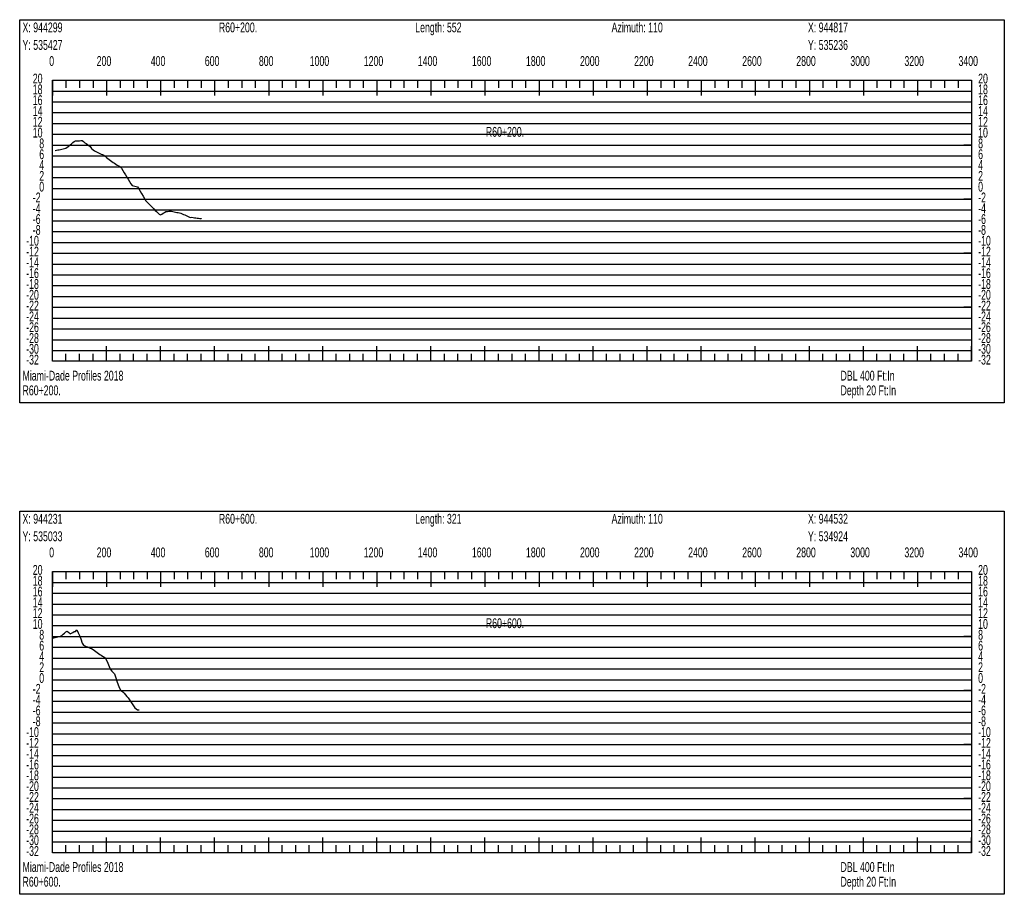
# Model space of a CAD drawing. Header units: feet. Extents: x 1 to 30, y -268 to -1.
# Tile 33 of 94: x 11 to 20, y -173 to -165. Entities that reach past the tile are written whole.
import ezdxf

# ---------------------------------------------------------------- set-up
doc = ezdxf.new("R2010")
doc.units = ezdxf.units.FT
doc.header["$MEASUREMENT"] = 0
doc.layers.add('LABELS', color=7, linetype='Continuous')
doc.layers.add('XSECTION', color=7, linetype='Continuous')

msp = doc.modelspace()

# ---------------------------------------------------------------- linework, layer by layer
at = {"layer": 'XSECTION', "color": 0, "linetype": 'Continuous'}
for points in [[(11.106, -164.62), (20.212, -164.62), (20.212, -168.165), (11.106, -168.165), (11.106, -164.62)], [(11.409, -165.18), (19.909, -165.18), (19.909, -167.78), (11.409, -167.78), (11.409, -165.18)], [(11.409, -165.18), (11.409, -165.321)], [(11.409, -165.18), (11.409, -165.321)], [(11.409, -165.18), (11.409, -165.25)], [(11.409, -165.18), (11.409, -165.25)], [(11.534, -165.18), (11.534, -165.25)], [(11.659, -165.18), (11.659, -165.25)], [(11.784, -165.18), (11.784, -165.25)], [(11.909, -165.18), (11.909, -165.321)], [(11.909, -165.18), (11.909, -165.25)], [(12.034, -165.18), (12.034, -165.25)], [(12.159, -165.18), (12.159, -165.25)], [(12.284, -165.18), (12.284, -165.25)], [(12.409, -165.18), (12.409, -165.321)], [(12.409, -165.18), (12.409, -165.25)], [(12.534, -165.18), (12.534, -165.25)], [(12.659, -165.18), (12.659, -165.25)], [(12.784, -165.18), (12.784, -165.25)], [(12.909, -165.18), (12.909, -165.321)], [(12.909, -165.18), (12.909, -165.25)], [(13.034, -165.18), (13.034, -165.25)], [(13.159, -165.18), (13.159, -165.25)], [(13.284, -165.18), (13.284, -165.25)], [(13.409, -165.18), (13.409, -165.321)], [(13.409, -165.18), (13.409, -165.25)], [(13.534, -165.18), (13.534, -165.25)], [(13.659, -165.18), (13.659, -165.25)], [(13.784, -165.18), (13.784, -165.25)], [(13.909, -165.18), (13.909, -165.321)], [(13.909, -165.18), (13.909, -165.25)], [(14.034, -165.18), (14.034, -165.25)], [(14.159, -165.18), (14.159, -165.25)], [(14.284, -165.18), (14.284, -165.25)], [(14.409, -165.18), (14.409, -165.321)], [(14.409, -165.18), (14.409, -165.25)], [(14.534, -165.18), (14.534, -165.25)], [(14.659, -165.18), (14.659, -165.25)], [(14.784, -165.18), (14.784, -165.25)], [(14.909, -165.18), (14.909, -165.321)], [(14.909, -165.18), (14.909, -165.25)], [(15.034, -165.18), (15.034, -165.25)], [(15.159, -165.18), (15.159, -165.25)], [(15.284, -165.18), (15.284, -165.25)], [(15.409, -165.18), (15.409, -165.321)], [(15.409, -165.18), (15.409, -165.25)], [(15.534, -165.18), (15.534, -165.25)], [(15.659, -165.18), (15.659, -165.25)], [(15.784, -165.18), (15.784, -165.25)], [(15.909, -165.18), (15.909, -165.321)], [(15.909, -165.18), (15.909, -165.25)], [(16.034, -165.18), (16.034, -165.25)], [(16.159, -165.18), (16.159, -165.25)], [(16.284, -165.18), (16.284, -165.25)], [(16.409, -165.18), (16.409, -165.321)], [(16.409, -165.18), (16.409, -165.25)], [(16.534, -165.18), (16.534, -165.25)], [(16.659, -165.18), (16.659, -165.25)], [(16.784, -165.18), (16.784, -165.25)], [(16.909, -165.18), (16.909, -165.321)], [(16.909, -165.18), (16.909, -165.25)], [(17.034, -165.18), (17.034, -165.25)], [(17.159, -165.18), (17.159, -165.25)], [(17.284, -165.18), (17.284, -165.25)], [(17.409, -165.18), (17.409, -165.321)], [(17.409, -165.18), (17.409, -165.25)], [(17.534, -165.18), (17.534, -165.25)], [(17.659, -165.18), (17.659, -165.25)], [(17.784, -165.18), (17.784, -165.25)], [(17.909, -165.18), (17.909, -165.321)], [(17.909, -165.18), (17.909, -165.25)], [(18.034, -165.18), (18.034, -165.25)], [(18.159, -165.18), (18.159, -165.25)], [(18.284, -165.18), (18.284, -165.25)], [(18.409, -165.18), (18.409, -165.321)], [(18.409, -165.18), (18.409, -165.25)], [(18.534, -165.18), (18.534, -165.25)], [(18.659, -165.18), (18.659, -165.25)], [(18.784, -165.18), (18.784, -165.25)], [(18.909, -165.18), (18.909, -165.321)], [(18.909, -165.18), (18.909, -165.25)], [(19.034, -165.18), (19.034, -165.25)], [(19.159, -165.18), (19.159, -165.25)], [(19.284, -165.18), (19.284, -165.25)], [(19.409, -165.18), (19.409, -165.321)], [(19.409, -165.18), (19.409, -165.25)], [(19.534, -165.18), (19.534, -165.25)], [(19.659, -165.18), (19.659, -165.25)], [(19.784, -165.18), (19.784, -165.25)], [(19.909, -165.18), (19.909, -165.321)], [(19.909, -165.18), (19.909, -165.25)], [(11.409, -165.78), (11.479, -165.78)], [(19.909, -165.78), (19.839, -165.78)], [(11.409, -166.28), (11.479, -166.28)], [(19.909, -166.28), (19.839, -166.28)], [(11.409, -166.78), (11.479, -166.78)], [(19.909, -166.78), (19.839, -166.78)], [(11.409, -167.28), (11.479, -167.28)], [(19.909, -167.28), (19.839, -167.28)], [(11.409, -167.78), (11.409, -167.639)], [(11.409, -167.78), (11.409, -167.639)], [(11.909, -167.78), (11.909, -167.639)], [(12.409, -167.78), (12.409, -167.639)], [(12.909, -167.78), (12.909, -167.639)], [(13.409, -167.78), (13.409, -167.639)], [(13.909, -167.78), (13.909, -167.639)], [(14.409, -167.78), (14.409, -167.639)], [(14.909, -167.78), (14.909, -167.639)], [(15.409, -167.78), (15.409, -167.639)], [(15.909, -167.78), (15.909, -167.639)], [(16.409, -167.78), (16.409, -167.639)], [(16.909, -167.78), (16.909, -167.639)], [(17.409, -167.78), (17.409, -167.639)], [(17.909, -167.78), (17.909, -167.639)], [(18.409, -167.78), (18.409, -167.639)], [(18.909, -167.78), (18.909, -167.639)], [(19.409, -167.78), (19.409, -167.639)], [(19.909, -167.78), (19.909, -167.639)], [(11.409, -167.78), (11.409, -167.71)], [(11.409, -167.78), (11.409, -167.71)], [(11.534, -167.78), (11.534, -167.71)], [(11.659, -167.78), (11.659, -167.71)], [(11.784, -167.78), (11.784, -167.71)], [(11.909, -167.78), (11.909, -167.71)], [(12.034, -167.78), (12.034, -167.71)], [(12.159, -167.78), (12.159, -167.71)], [(12.284, -167.78), (12.284, -167.71)], [(12.409, -167.78), (12.409, -167.71)], [(12.534, -167.78), (12.534, -167.71)], [(12.659, -167.78), (12.659, -167.71)], [(12.784, -167.78), (12.784, -167.71)], [(12.909, -167.78), (12.909, -167.71)], [(13.034, -167.78), (13.034, -167.71)], [(13.159, -167.78), (13.159, -167.71)], [(13.284, -167.78), (13.284, -167.71)], [(13.409, -167.78), (13.409, -167.71)], [(13.534, -167.78), (13.534, -167.71)], [(13.659, -167.78), (13.659, -167.71)], [(13.784, -167.78), (13.784, -167.71)], [(13.909, -167.78), (13.909, -167.71)], [(14.034, -167.78), (14.034, -167.71)], [(14.159, -167.78), (14.159, -167.71)], [(14.284, -167.78), (14.284, -167.71)], [(14.409, -167.78), (14.409, -167.71)], [(14.534, -167.78), (14.534, -167.71)], [(14.659, -167.78), (14.659, -167.71)], [(14.784, -167.78), (14.784, -167.71)], [(14.909, -167.78), (14.909, -167.71)], [(15.034, -167.78), (15.034, -167.71)], [(15.159, -167.78), (15.159, -167.71)], [(15.284, -167.78), (15.284, -167.71)], [(15.409, -167.78), (15.409, -167.71)], [(15.534, -167.78), (15.534, -167.71)], [(15.659, -167.78), (15.659, -167.71)], [(15.784, -167.78), (15.784, -167.71)], [(15.909, -167.78), (15.909, -167.71)], [(16.034, -167.78), (16.034, -167.71)], [(16.159, -167.78), (16.159, -167.71)], [(16.284, -167.78), (16.284, -167.71)], [(16.409, -167.78), (16.409, -167.71)], [(16.534, -167.78), (16.534, -167.71)], [(16.659, -167.78), (16.659, -167.71)], [(16.784, -167.78), (16.784, -167.71)], [(16.909, -167.78), (16.909, -167.71)], [(17.034, -167.78), (17.034, -167.71)], [(17.159, -167.78), (17.159, -167.71)], [(17.284, -167.78), (17.284, -167.71)], [(17.409, -167.78), (17.409, -167.71)], [(17.534, -167.78), (17.534, -167.71)], [(17.659, -167.78), (17.659, -167.71)], [(17.784, -167.78), (17.784, -167.71)], [(17.909, -167.78), (17.909, -167.71)], [(18.034, -167.78), (18.034, -167.71)], [(18.159, -167.78), (18.159, -167.71)], [(18.284, -167.78), (18.284, -167.71)], [(18.409, -167.78), (18.409, -167.71)], [(18.534, -167.78), (18.534, -167.71)], [(18.659, -167.78), (18.659, -167.71)], [(18.784, -167.78), (18.784, -167.71)], [(18.909, -167.78), (18.909, -167.71)], [(19.034, -167.78), (19.034, -167.71)], [(19.159, -167.78), (19.159, -167.71)], [(19.284, -167.78), (19.284, -167.71)], [(19.409, -167.78), (19.409, -167.71)], [(19.534, -167.78), (19.534, -167.71)], [(19.659, -167.78), (19.659, -167.71)], [(19.784, -167.78), (19.784, -167.71)], [(19.909, -167.78), (19.909, -167.71)], [(11.106, -169.165), (20.212, -169.165), (20.212, -172.71), (11.106, -172.71), (11.106, -169.165)], [(11.409, -169.725), (19.909, -169.725), (19.909, -172.325), (11.409, -172.325), (11.409, -169.725)], [(11.409, -169.725), (11.409, -169.866)], [(11.409, -169.725), (11.409, -169.866)], [(11.409, -169.725), (11.409, -169.795)], [(11.409, -169.725), (11.409, -169.795)], [(11.534, -169.725), (11.534, -169.795)], [(11.659, -169.725), (11.659, -169.795)], [(11.784, -169.725), (11.784, -169.795)], [(11.909, -169.725), (11.909, -169.866)], [(11.909, -169.725), (11.909, -169.795)], [(12.034, -169.725), (12.034, -169.795)], [(12.159, -169.725), (12.159, -169.795)], [(12.284, -169.725), (12.284, -169.795)], [(12.409, -169.725), (12.409, -169.866)], [(12.409, -169.725), (12.409, -169.795)], [(12.534, -169.725), (12.534, -169.795)], [(12.659, -169.725), (12.659, -169.795)], [(12.784, -169.725), (12.784, -169.795)], [(12.909, -169.725), (12.909, -169.866)], [(12.909, -169.725), (12.909, -169.795)], [(13.034, -169.725), (13.034, -169.795)], [(13.159, -169.725), (13.159, -169.795)], [(13.284, -169.725), (13.284, -169.795)], [(13.409, -169.725), (13.409, -169.866)], [(13.409, -169.725), (13.409, -169.795)], [(13.534, -169.725), (13.534, -169.795)], [(13.659, -169.725), (13.659, -169.795)], [(13.784, -169.725), (13.784, -169.795)], [(13.909, -169.725), (13.909, -169.866)], [(13.909, -169.725), (13.909, -169.795)], [(14.034, -169.725), (14.034, -169.795)], [(14.159, -169.725), (14.159, -169.795)], [(14.284, -169.725), (14.284, -169.795)], [(14.409, -169.725), (14.409, -169.866)], [(14.409, -169.725), (14.409, -169.795)], [(14.534, -169.725), (14.534, -169.795)], [(14.659, -169.725), (14.659, -169.795)], [(14.784, -169.725), (14.784, -169.795)], [(14.909, -169.725), (14.909, -169.866)], [(14.909, -169.725), (14.909, -169.795)], [(15.034, -169.725), (15.034, -169.795)], [(15.159, -169.725), (15.159, -169.795)], [(15.284, -169.725), (15.284, -169.795)], [(15.409, -169.725), (15.409, -169.866)], [(15.409, -169.725), (15.409, -169.795)], [(15.534, -169.725), (15.534, -169.795)], [(15.659, -169.725), (15.659, -169.795)], [(15.784, -169.725), (15.784, -169.795)], [(15.909, -169.725), (15.909, -169.866)], [(15.909, -169.725), (15.909, -169.795)], [(16.034, -169.725), (16.034, -169.795)], [(16.159, -169.725), (16.159, -169.795)], [(16.284, -169.725), (16.284, -169.795)], [(16.409, -169.725), (16.409, -169.866)], [(16.409, -169.725), (16.409, -169.795)], [(16.534, -169.725), (16.534, -169.795)], [(16.659, -169.725), (16.659, -169.795)], [(16.784, -169.725), (16.784, -169.795)], [(16.909, -169.725), (16.909, -169.866)], [(16.909, -169.725), (16.909, -169.795)], [(17.034, -169.725), (17.034, -169.795)], [(17.159, -169.725), (17.159, -169.795)], [(17.284, -169.725), (17.284, -169.795)], [(17.409, -169.725), (17.409, -169.866)], [(17.409, -169.725), (17.409, -169.795)], [(17.534, -169.725), (17.534, -169.795)], [(17.659, -169.725), (17.659, -169.795)], [(17.784, -169.725), (17.784, -169.795)], [(17.909, -169.725), (17.909, -169.866)], [(17.909, -169.725), (17.909, -169.795)], [(18.034, -169.725), (18.034, -169.795)], [(18.159, -169.725), (18.159, -169.795)], [(18.284, -169.725), (18.284, -169.795)], [(18.409, -169.725), (18.409, -169.866)], [(18.409, -169.725), (18.409, -169.795)], [(18.534, -169.725), (18.534, -169.795)], [(18.659, -169.725), (18.659, -169.795)], [(18.784, -169.725), (18.784, -169.795)], [(18.909, -169.725), (18.909, -169.866)], [(18.909, -169.725), (18.909, -169.795)], [(19.034, -169.725), (19.034, -169.795)], [(19.159, -169.725), (19.159, -169.795)], [(19.284, -169.725), (19.284, -169.795)], [(19.409, -169.725), (19.409, -169.866)], [(19.409, -169.725), (19.409, -169.795)], [(19.534, -169.725), (19.534, -169.795)], [(19.659, -169.725), (19.659, -169.795)], [(19.784, -169.725), (19.784, -169.795)], [(19.909, -169.725), (19.909, -169.866)], [(19.909, -169.725), (19.909, -169.795)], [(11.409, -170.325), (11.479, -170.325)], [(19.909, -170.325), (19.839, -170.325)], [(11.409, -170.825), (11.479, -170.825)], [(19.909, -170.825), (19.839, -170.825)], [(11.409, -171.325), (11.479, -171.325)], [(19.909, -171.325), (19.839, -171.325)], [(11.409, -171.825), (11.479, -171.825)], [(19.909, -171.825), (19.839, -171.825)], [(11.409, -172.325), (11.409, -172.184)], [(11.409, -172.325), (11.409, -172.184)], [(11.909, -172.325), (11.909, -172.184)], [(12.409, -172.325), (12.409, -172.184)], [(12.909, -172.325), (12.909, -172.184)], [(13.409, -172.325), (13.409, -172.184)], [(13.909, -172.325), (13.909, -172.184)], [(14.409, -172.325), (14.409, -172.184)], [(14.909, -172.325), (14.909, -172.184)], [(15.409, -172.325), (15.409, -172.184)], [(15.909, -172.325), (15.909, -172.184)], [(16.409, -172.325), (16.409, -172.184)], [(16.909, -172.325), (16.909, -172.184)], [(17.409, -172.325), (17.409, -172.184)], [(17.909, -172.325), (17.909, -172.184)], [(18.409, -172.325), (18.409, -172.184)], [(18.909, -172.325), (18.909, -172.184)], [(19.409, -172.325), (19.409, -172.184)], [(19.909, -172.325), (19.909, -172.184)], [(11.409, -172.325), (11.409, -172.255)], [(11.409, -172.325), (11.409, -172.255)], [(11.534, -172.325), (11.534, -172.255)], [(11.659, -172.325), (11.659, -172.255)], [(11.784, -172.325), (11.784, -172.255)], [(11.909, -172.325), (11.909, -172.255)], [(12.034, -172.325), (12.034, -172.255)], [(12.159, -172.325), (12.159, -172.255)], [(12.284, -172.325), (12.284, -172.255)], [(12.409, -172.325), (12.409, -172.255)], [(12.534, -172.325), (12.534, -172.255)], [(12.659, -172.325), (12.659, -172.255)], [(12.784, -172.325), (12.784, -172.255)], [(12.909, -172.325), (12.909, -172.255)], [(13.034, -172.325), (13.034, -172.255)], [(13.159, -172.325), (13.159, -172.255)], [(13.284, -172.325), (13.284, -172.255)], [(13.409, -172.325), (13.409, -172.255)], [(13.534, -172.325), (13.534, -172.255)], [(13.659, -172.325), (13.659, -172.255)], [(13.784, -172.325), (13.784, -172.255)], [(13.909, -172.325), (13.909, -172.255)], [(14.034, -172.325), (14.034, -172.255)], [(14.159, -172.325), (14.159, -172.255)], [(14.284, -172.325), (14.284, -172.255)], [(14.409, -172.325), (14.409, -172.255)], [(14.534, -172.325), (14.534, -172.255)], [(14.659, -172.325), (14.659, -172.255)], [(14.784, -172.325), (14.784, -172.255)], [(14.909, -172.325), (14.909, -172.255)], [(15.034, -172.325), (15.034, -172.255)], [(15.159, -172.325), (15.159, -172.255)], [(15.284, -172.325), (15.284, -172.255)], [(15.409, -172.325), (15.409, -172.255)], [(15.534, -172.325), (15.534, -172.255)], [(15.659, -172.325), (15.659, -172.255)], [(15.784, -172.325), (15.784, -172.255)], [(15.909, -172.325), (15.909, -172.255)], [(16.034, -172.325), (16.034, -172.255)], [(16.159, -172.325), (16.159, -172.255)], [(16.284, -172.325), (16.284, -172.255)], [(16.409, -172.325), (16.409, -172.255)], [(16.534, -172.325), (16.534, -172.255)], [(16.659, -172.325), (16.659, -172.255)], [(16.784, -172.325), (16.784, -172.255)], [(16.909, -172.325), (16.909, -172.255)], [(17.034, -172.325), (17.034, -172.255)], [(17.159, -172.325), (17.159, -172.255)], [(17.284, -172.325), (17.284, -172.255)], [(17.409, -172.325), (17.409, -172.255)], [(17.534, -172.325), (17.534, -172.255)], [(17.659, -172.325), (17.659, -172.255)], [(17.784, -172.325), (17.784, -172.255)], [(17.909, -172.325), (17.909, -172.255)], [(18.034, -172.325), (18.034, -172.255)], [(18.159, -172.325), (18.159, -172.255)], [(18.284, -172.325), (18.284, -172.255)], [(18.409, -172.325), (18.409, -172.255)], [(18.534, -172.325), (18.534, -172.255)], [(18.659, -172.325), (18.659, -172.255)], [(18.784, -172.325), (18.784, -172.255)], [(18.909, -172.325), (18.909, -172.255)], [(19.034, -172.325), (19.034, -172.255)], [(19.159, -172.325), (19.159, -172.255)], [(19.284, -172.325), (19.284, -172.255)], [(19.409, -172.325), (19.409, -172.255)], [(19.534, -172.325), (19.534, -172.255)], [(19.659, -172.325), (19.659, -172.255)], [(19.784, -172.325), (19.784, -172.255)], [(19.909, -172.325), (19.909, -172.255)]]:
    msp.add_lwpolyline(points, dxfattribs=at)
at = {"layer": 'XSECTION', "color": 0}
for points in [[(11.409, -165.28), (19.909, -165.28)], [(11.409, -165.38), (19.909, -165.38)], [(11.409, -165.48), (19.909, -165.48)], [(11.409, -165.58), (19.909, -165.58)], [(11.409, -165.68), (19.909, -165.68)], [(11.409, -165.78), (19.909, -165.78)], [(11.409, -165.88), (19.909, -165.88)], [(11.409, -165.98), (19.909, -165.98)], [(11.409, -166.08), (19.909, -166.08)], [(11.409, -166.18), (19.909, -166.18)], [(11.409, -166.28), (19.909, -166.28)], [(11.409, -166.38), (19.909, -166.38)], [(11.409, -166.48), (19.909, -166.48)], [(11.409, -166.58), (19.909, -166.58)], [(11.409, -166.68), (19.909, -166.68)], [(11.409, -166.78), (19.909, -166.78)], [(11.409, -166.88), (19.909, -166.88)], [(11.409, -166.98), (19.909, -166.98)], [(11.409, -167.08), (19.909, -167.08)], [(11.409, -167.18), (19.909, -167.18)], [(11.409, -167.28), (19.909, -167.28)], [(11.409, -167.38), (19.909, -167.38)], [(11.409, -167.48), (19.909, -167.48)], [(11.409, -167.58), (19.909, -167.58)], [(11.409, -167.68), (19.909, -167.68)], [(11.409, -169.825), (19.909, -169.825)], [(11.409, -169.925), (19.909, -169.925)], [(11.409, -170.025), (19.909, -170.025)], [(11.409, -170.125), (19.909, -170.125)], [(11.409, -170.225), (19.909, -170.225)], [(11.409, -170.325), (19.909, -170.325)], [(11.409, -170.425), (19.909, -170.425)], [(11.409, -170.525), (19.909, -170.525)], [(11.409, -170.625), (19.909, -170.625)], [(11.409, -170.725), (19.909, -170.725)], [(11.409, -170.825), (19.909, -170.825)], [(11.409, -170.925), (19.909, -170.925)], [(11.409, -171.025), (19.909, -171.025)], [(11.409, -171.125), (19.909, -171.125)], [(11.409, -171.225), (19.909, -171.225)], [(11.409, -171.325), (19.909, -171.325)], [(11.409, -171.425), (19.909, -171.425)], [(11.409, -171.525), (19.909, -171.525)], [(11.409, -171.625), (19.909, -171.625)], [(11.409, -171.725), (19.909, -171.725)], [(11.409, -171.825), (19.909, -171.825)], [(11.409, -171.925), (19.909, -171.925)], [(11.409, -172.025), (19.909, -172.025)], [(11.409, -172.125), (19.909, -172.125)], [(11.409, -172.225), (19.909, -172.225)]]:
    msp.add_lwpolyline(points, dxfattribs=at)
at = {"layer": 'XSECTION', "color": 5, "linetype": 'Continuous'}
for points in [[(11.434, -165.831), (11.4465, -165.828), (11.459, -165.825), (11.4715, -165.8225), (11.484, -165.8195), (11.4965, -165.817), (11.509, -165.814), (11.5215, -165.8115), (11.534, -165.8085), (11.5465, -165.8), (11.559, -165.789), (11.5715, -165.778), (11.584, -165.767), (11.5965, -165.7565), (11.609, -165.7455), (11.6215, -165.742), (11.634, -165.741), (11.6465, -165.7405), (11.659, -165.7395), (11.6715, -165.7385), (11.684, -165.7375), (11.6965, -165.7455), (11.709, -165.758), (11.7215, -165.7665), (11.734, -165.775), (11.7465, -165.783), (11.759, -165.7915), (11.7715, -165.8115), (11.784, -165.825), (11.7965, -165.832), (11.809, -165.8385), (11.8215, -165.8455), (11.834, -165.8525), (11.8465, -165.8575), (11.859, -165.8625), (11.8715, -165.868), (11.884, -165.8735), (11.8965, -165.8835), (11.909, -165.8935), (11.9215, -165.9035), (11.934, -165.913), (11.9465, -165.922), (11.959, -165.931), (11.9715, -165.94), (11.984, -165.9485), (11.9965, -165.957), (12.009, -165.9645), (12.0215, -165.972), (12.034, -165.9795), (12.0465, -165.9935), (12.059, -166.0145), (12.0715, -166.035), (12.084, -166.0555), (12.0965, -166.076), (12.109, -166.0965), (12.1215, -166.117), (12.134, -166.138), (12.1465, -166.1525), (12.159, -166.1565), (12.1715, -166.16), (12.184, -166.1635), (12.1965, -166.1675), (12.209, -166.1835), (12.2215, -166.206), (12.234, -166.229), (12.2465, -166.252), (12.259, -166.2745), (12.2715, -166.294), (12.284, -166.3065), (12.2965, -166.319), (12.309, -166.331), (12.3215, -166.3435), (12.334, -166.357), (12.3465, -166.371), (12.359, -166.384), (12.3715, -166.3955), (12.384, -166.4075), (12.3965, -166.419), (12.409, -166.4265), (12.4215, -166.419), (12.434, -166.411), (12.4465, -166.403), (12.459, -166.3955), (12.4715, -166.393), (12.484, -166.3915), (12.4965, -166.39), (12.509, -166.39), (12.5215, -166.393), (12.534, -166.3965), (12.5465, -166.3995), (12.559, -166.402), (12.5715, -166.404), (12.584, -166.406), (12.5965, -166.4085), (12.609, -166.4145), (12.6215, -166.4205), (12.634, -166.4265), (12.6465, -166.4325), (12.659, -166.4385), (12.6715, -166.4445), (12.684, -166.4485), (12.6965, -166.448), (12.709, -166.4505), (12.7215, -166.452), (12.734, -166.4535), (12.7465, -166.455), (12.759, -166.4565), (12.7715, -166.458), (12.784, -166.4595), (12.7886, -166.4605)], [(11.409, -170.339), (11.4215, -170.3365), (11.434, -170.334), (11.4465, -170.331), (11.459, -170.3285), (11.4715, -170.3255), (11.484, -170.3225), (11.4965, -170.315), (11.509, -170.3045), (11.5215, -170.2935), (11.534, -170.2825), (11.5465, -170.2775), (11.559, -170.2895), (11.5715, -170.302), (11.584, -170.2955), (11.5965, -170.2875), (11.609, -170.279), (11.6215, -170.2785), (11.634, -170.2645), (11.6465, -170.2905), (11.659, -170.316), (11.6715, -170.346), (11.684, -170.386), (11.6965, -170.406), (11.709, -170.4115), (11.7215, -170.4165), (11.734, -170.422), (11.7465, -170.427), (11.759, -170.4325), (11.7715, -170.4375), (11.784, -170.446), (11.7965, -170.455), (11.809, -170.4645), (11.8215, -170.4735), (11.834, -170.4825), (11.8465, -170.492), (11.859, -170.4995), (11.8715, -170.507), (11.884, -170.5145), (11.8965, -170.522), (11.909, -170.5445), (11.9215, -170.5735), (11.934, -170.6025), (11.9465, -170.6315), (11.959, -170.6445), (11.9715, -170.6575), (11.984, -170.6705), (11.9965, -170.708), (12.009, -170.7475), (12.0215, -170.7875), (12.034, -170.8165), (12.0465, -170.827), (12.059, -170.8375), (12.0715, -170.851), (12.084, -170.866), (12.0965, -170.8795), (12.109, -170.893), (12.1215, -170.9105), (12.134, -170.9295), (12.1465, -170.9475), (12.159, -170.9655), (12.1715, -170.9845), (12.184, -170.995), (12.1965, -171.0035), (12.209, -171.0045), (12.2103, -171.0045)]]:
    msp.add_lwpolyline(points, dxfattribs=at)

# ---------------------------------------------------------------- texts
at = {"layer": 'LABELS', "color": 0, "width": 0.666667}
for s, p in [('X: 944299', (11.132, -164.737)), ('R60+200.', (12.948, -164.737)), ('Length: 552', (14.764, -164.737)), ('Azimuth: 110', (16.58, -164.737)), ('X: 944817', (18.396, -164.737)), ('Y: 535427', (11.132, -164.899)), ('Y: 535236', (18.396, -164.899)), ('0', (11.379, -165.048)), ('0', (11.379, -165.048)), ('200', (11.818, -165.048)), ('400', (12.318, -165.048)), ('600', (12.818, -165.048)), ('800', (13.318, -165.048)), ('1000', (13.788, -165.048)), ('1200', (14.288, -165.048)), ('1400', (14.788, -165.048)), ('1600', (15.288, -165.048)), ('1800', (15.788, -165.048)), ('2000', (16.288, -165.048)), ('2200', (16.788, -165.048)), ('2400', (17.288, -165.048)), ('2600', (17.788, -165.048)), ('2800', (18.288, -165.048)), ('3000', (18.788, -165.048)), ('3200', (19.288, -165.048)), ('3400', (19.788, -165.048)), ('20', (11.227, -165.21)), ('20', (19.97, -165.21)), ('18', (11.227, -165.31)), ('18', (19.97, -165.31)), ('16', (11.227, -165.41)), ('16', (19.97, -165.41)), ('14', (11.227, -165.51)), ('14', (19.97, -165.51)), ('12', (11.227, -165.61)), ('12', (19.97, -165.61)), ('10', (11.227, -165.71)), ('R60+200.', (15.417, -165.703)), ('10', (19.97, -165.71)), ('8', (11.287, -165.81)), ('8', (19.97, -165.81)), ('6', (11.287, -165.91)), ('6', (19.97, -165.91)), ('4', (11.287, -166.01)), ('4', (19.97, -166.01)), ('2', (11.287, -166.11)), ('2', (19.97, -166.11)), ('0', (11.287, -166.21)), ('0', (19.97, -166.21)), ('-2', (11.227, -166.31)), ('-2', (19.97, -166.31)), ('-4', (11.227, -166.41)), ('-4', (19.97, -166.41)), ('-6', (11.227, -166.51)), ('-6', (19.97, -166.51)), ('-8', (11.227, -166.61)), ('-8', (19.97, -166.61)), ('-10', (11.166, -166.71)), ('-10', (19.97, -166.71)), ('-12', (11.166, -166.81)), ('-12', (19.97, -166.81)), ('-14', (11.166, -166.91)), ('-14', (19.97, -166.91)), ('-16', (11.166, -167.01)), ('-16', (19.97, -167.01)), ('-18', (11.166, -167.11)), ('-18', (19.97, -167.11)), ('-20', (11.166, -167.21)), ('-20', (19.97, -167.21)), ('-22', (11.166, -167.31)), ('-22', (19.97, -167.31)), ('-24', (11.166, -167.41)), ('-24', (19.97, -167.41)), ('-26', (11.166, -167.51)), ('-26', (19.97, -167.51)), ('-28', (11.166, -167.61)), ('-28', (19.97, -167.61)), ('-30', (11.166, -167.71)), ('-30', (19.97, -167.71)), ('-32', (11.166, -167.81)), ('-32', (19.97, -167.81)), ('DBL 400 Ft:In', (18.697, -167.958)), ('Depth 20 Ft:In', (18.697, -168.094)), ('X: 944231', (11.132, -169.282)), ('R60+600.', (12.948, -169.282)), ('Length: 321', (14.764, -169.282)), ('Azimuth: 110', (16.58, -169.282)), ('X: 944532', (18.396, -169.282)), ('Y: 535033', (11.132, -169.444)), ('Y: 534924', (18.396, -169.444)), ('0', (11.379, -169.593)), ('0', (11.379, -169.593)), ('200', (11.818, -169.593)), ('400', (12.318, -169.593)), ('600', (12.818, -169.593)), ('800', (13.318, -169.593)), ('1000', (13.788, -169.593)), ('1200', (14.288, -169.593)), ('1400', (14.788, -169.593)), ('1600', (15.288, -169.593)), ('1800', (15.788, -169.593)), ('2000', (16.288, -169.593)), ('2200', (16.788, -169.593)), ('2400', (17.288, -169.593)), ('2600', (17.788, -169.593)), ('2800', (18.288, -169.593)), ('3000', (18.788, -169.593)), ('3200', (19.288, -169.593)), ('3400', (19.788, -169.593)), ('20', (11.227, -169.755)), ('20', (19.97, -169.755)), ('18', (11.227, -169.855)), ('18', (19.97, -169.855)), ('16', (11.227, -169.955)), ('16', (19.97, -169.955)), ('14', (11.227, -170.055)), ('14', (19.97, -170.055)), ('12', (11.227, -170.155)), ('12', (19.97, -170.155)), ('10', (11.227, -170.255)), ('R60+600.', (15.417, -170.248)), ('10', (19.97, -170.255)), ('8', (11.287, -170.355)), ('8', (19.97, -170.355)), ('6', (11.287, -170.455)), ('6', (19.97, -170.455)), ('4', (11.287, -170.555)), ('4', (19.97, -170.555)), ('2', (11.287, -170.655)), ('2', (19.97, -170.655)), ('0', (11.287, -170.755)), ('0', (19.97, -170.755)), ('-2', (11.227, -170.855)), ('-2', (19.97, -170.855)), ('-4', (11.227, -170.955)), ('-4', (19.97, -170.955)), ('-6', (11.227, -171.055)), ('-6', (19.97, -171.055)), ('-8', (11.227, -171.155)), ('-8', (19.97, -171.155)), ('-10', (11.166, -171.255)), ('-10', (19.97, -171.255)), ('-12', (11.166, -171.355)), ('-12', (19.97, -171.355)), ('-14', (11.166, -171.455)), ('-14', (19.97, -171.455)), ('-16', (11.166, -171.555)), ('-16', (19.97, -171.555)), ('-18', (11.166, -171.655)), ('-18', (19.97, -171.655)), ('-20', (11.166, -171.755)), ('-20', (19.97, -171.755)), ('-22', (11.166, -171.855)), ('-22', (19.97, -171.855)), ('-24', (11.166, -171.955)), ('-24', (19.97, -171.955)), ('-26', (11.166, -172.055)), ('-26', (19.97, -172.055)), ('-28', (11.166, -172.155)), ('-28', (19.97, -172.155)), ('-30', (11.166, -172.255)), ('-30', (19.97, -172.255)), ('-32', (11.166, -172.355)), ('-32', (19.97, -172.355)), ('DBL 400 Ft:In', (18.697, -172.503)), ('Depth 20 Ft:In', (18.697, -172.639))]:
    msp.add_text(s, height=0.091, dxfattribs=at).set_placement(p)
at = {"layer": 'LABELS', "color": 5, "width": 0.666667}
for s, p in [('Miami-Dade Profiles 2018', (11.132, -167.958)), ('R60+200.', (11.132, -168.094)), ('Miami-Dade Profiles 2018', (11.132, -172.503)), ('R60+600.', (11.132, -172.639))]:
    msp.add_text(s, height=0.091, dxfattribs=at).set_placement(p)

doc.saveas('drawing.dxf')
